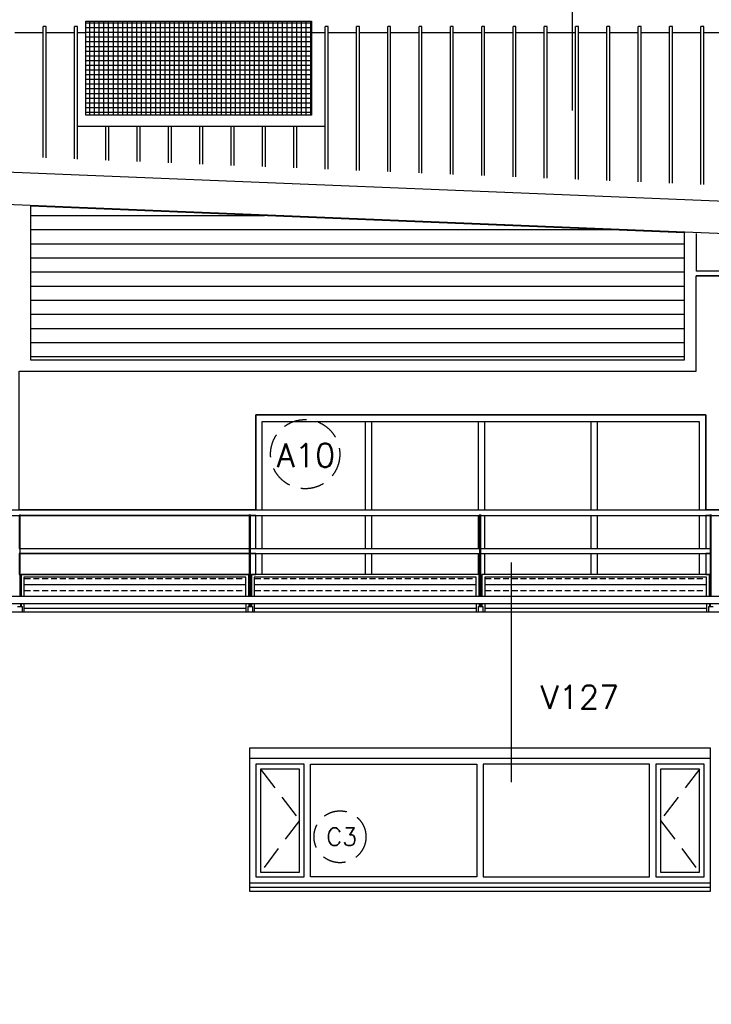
# Model space of a CAD drawing. Extents: x -84711 to 98481, y -64904 to 90945.
# Tile 21 of 29: x 21304 to 28659, y 72160 to 82633. Entities that reach past the tile are written whole.
import ezdxf

# ---------------------------------------------------------------- set-up
doc = ezdxf.new("R2010")
doc.units = 0
doc.header["$LTSCALE"] = 2000
doc.header["$MEASUREMENT"] = 0
doc.linetypes.add('HIDDEN2', pattern=[0.1875, 0.125, -0.0625])
doc.linetypes.add('X-MC3$0$HIDDEN2', pattern=[0.1875, 0.125, -0.0625])
doc.layers.get('0').update_dxf_attribs({"linetype": 'CONTINUOUS'})
for name, color, linetype in [('ALGEM-ARC', 15, 'CONTINUOUS'), ('ALGEM-AZ', 3, 'CONTINUOUS'), ('ALUM-AZ', 15, 'CONTINUOUS'), ('BIB', 7, 'CONTINUOUS'), ('MTXT25', 2, 'CONTINUOUS'), ('MTXT35', 4, 'CONTINUOUS'), ('NATUUR', 6, 'CONTINUOUS'), ('NUMMER', 2, 'CONTINUOUS'), ('STAAL-AZ', 3, 'CONTINUOUS'), ('X-MC3$0$ALGEM-ARC', 15, 'CONTINUOUS'), ('X-MC3$0$ALUM-AZ', 15, 'CONTINUOUS'), ('X-MC3$0$HOUT-DRS', 4, 'CONTINUOUS'), ('X-MC3$0$MUURGAT', 2, 'CONTINUOUS')]:
    doc.layers.add(name, color=color, linetype=linetype)
doc.styles.get("Standard").update_dxf_attribs({"font": 'simplex'})

# ---------------------------------------------------------------- blocks, each defined once
blk = doc.blocks.new('X-MC3')
at = {"layer": 'X-MC3$0$ALGEM-ARC', "linetype": 'X-MC3$0$HIDDEN2'}
for p, q in [((117, 1213), (529, 667)), ((4783, 1213), (4371, 667)), ((529, 667), (117, 117)), ((4371, 667), (4783, 117))]:
    blk.add_line(p, q, dxfattribs=at)
at = {"layer": 'X-MC3$0$ALUM-AZ'}
blk.add_line((4900, -49), (0, -49), dxfattribs=at)
for points in [[(0, 1330), (4900, 1330), (4900, 1435), (0, 1435)], [(0, -88), (4900, -88), (4900, 0), (0, 0)]]:
    blk.add_lwpolyline(points, close=True, dxfattribs=at)
at = {"layer": 'X-MC3$0$HOUT-DRS'}
for p, q in [((646, 1263), (2417, 1263)), ((646, 67), (646, 1263)), ((2417, 1263), (2417, 67)), ((2484, 1263), (2484, 67)), ((4254, 1263), (2484, 1263)), ((4254, 67), (4254, 1263)), ((2417, 67), (646, 67)), ((2484, 67), (4254, 67))]:
    blk.add_line(p, q, dxfattribs=at)
for points in [[(67, 67), (579, 67), (579, 1263), (67, 1263)], [(4321, 67), (4833, 67), (4833, 1263), (4321, 1263)], [(117, 117), (529, 117), (529, 1213), (117, 1213)], [(4371, 117), (4783, 117), (4783, 1213), (4371, 1213)]]:
    blk.add_lwpolyline(points, close=True, dxfattribs=at)
at = {"layer": 'X-MC3$0$MUURGAT'}
blk.add_lwpolyline([(0, -88), (4900, -88), (4900, 1435), (0, 1435)], close=True, dxfattribs=at)
blk = doc.blocks.new('*X31')
at = {"color": 0}
for p, q in [((62657, 82600), (65057, 82600)), ((62657, 82550), (65057, 82550)), ((62700, 81617), (62700, 82617)), ((62750, 81617), (62750, 82617)), ((62800, 81617), (62800, 82617)), ((62850, 81617), (62850, 82617)), ((62900, 81617), (62900, 82617)), ((62950, 81617), (62950, 82617)), ((63000, 81617), (63000, 82617)), ((63050, 81617), (63050, 82617)), ((63100, 81617), (63100, 82617)), ((63150, 81617), (63150, 82617)), ((63200, 81617), (63200, 82617)), ((63250, 81617), (63250, 82617)), ((63300, 81617), (63300, 82617)), ((63350, 81617), (63350, 82617)), ((63400, 81617), (63400, 82617)), ((63450, 81617), (63450, 82617)), ((63500, 81617), (63500, 82617)), ((63550, 81617), (63550, 82617)), ((63600, 81617), (63600, 82617)), ((63650, 81617), (63650, 82617)), ((63700, 81617), (63700, 82617)), ((63750, 81617), (63750, 82617)), ((63800, 81617), (63800, 82617)), ((63850, 81617), (63850, 82617)), ((63900, 81617), (63900, 82617)), ((63950, 81617), (63950, 82617)), ((64000, 81617), (64000, 82617)), ((64050, 81617), (64050, 82617)), ((64100, 81617), (64100, 82617)), ((64150, 81617), (64150, 82617)), ((64200, 81617), (64200, 82617)), ((64250, 81617), (64250, 82617)), ((64300, 81617), (64300, 82617)), ((64350, 81617), (64350, 82617)), ((64400, 81617), (64400, 82617)), ((64450, 81617), (64450, 82617)), ((64500, 81617), (64500, 82617)), ((64550, 81617), (64550, 82617)), ((64600, 81617), (64600, 82617)), ((64650, 81617), (64650, 82617)), ((64700, 81617), (64700, 82617)), ((64750, 81617), (64750, 82617)), ((64800, 81617), (64800, 82617)), ((64850, 81617), (64850, 82617)), ((64900, 81617), (64900, 82617)), ((64950, 81617), (64950, 82617)), ((65000, 81617), (65000, 82617)), ((65050, 81617), (65050, 82617)), ((62657, 82500), (65057, 82500)), ((62657, 82450), (65057, 82450)), ((62657, 82400), (65057, 82400)), ((62657, 82350), (65057, 82350)), ((62657, 82300), (65057, 82300)), ((62657, 82250), (65057, 82250)), ((62657, 82200), (65057, 82200)), ((62657, 82150), (65057, 82150)), ((62657, 82100), (65057, 82100)), ((62657, 82050), (65057, 82050)), ((62657, 82000), (65057, 82000)), ((62657, 81950), (65057, 81950)), ((62657, 81900), (65057, 81900)), ((62657, 81850), (65057, 81850)), ((62657, 81800), (65057, 81800)), ((62657, 81750), (65057, 81750)), ((62657, 81700), (65057, 81700)), ((62657, 81650), (65057, 81650))]:
    blk.add_line(p, q, dxfattribs=at)
blk = doc.blocks.new('*X32')
at = {"color": 0}
for p, q in [((21419, 80550), (23909, 80550)), ((21419, 80400), (27598, 80400)), ((21419, 80250), (28375, 80250)), ((21419, 80100), (28375, 80100)), ((21419, 79950), (28375, 79950)), ((21419, 79800), (28375, 79800)), ((21419, 79650), (28375, 79650)), ((21419, 79500), (28375, 79500)), ((21419, 79350), (28375, 79350)), ((21419, 79200), (28375, 79200)), ((21419, 79050), (28375, 79050))]:
    blk.add_line(p, q, dxfattribs=at)
blk = doc.blocks.new('*X49')
at = {"color": 0}
for p, q in [((43406, 76688), (43469, 76688)), ((43500, 76688), (43562, 76688)), ((43594, 76688), (43656, 76688)), ((43688, 76688), (43750, 76688)), ((43781, 76688), (43844, 76688)), ((43875, 76688), (43938, 76688)), ((43969, 76688), (44031, 76688)), ((44062, 76688), (44125, 76688)), ((44156, 76688), (44219, 76688)), ((44250, 76688), (44312, 76688)), ((44344, 76688), (44406, 76688)), ((44438, 76688), (44500, 76688)), ((44531, 76688), (44594, 76688)), ((44625, 76688), (44688, 76688)), ((44719, 76688), (44781, 76688)), ((44812, 76688), (44875, 76688)), ((44906, 76688), (44969, 76688)), ((45000, 76688), (45062, 76688)), ((45094, 76688), (45156, 76688)), ((45188, 76688), (45250, 76688)), ((45281, 76688), (45344, 76688)), ((45375, 76688), (45438, 76688)), ((45469, 76688), (45531, 76688)), ((45562, 76688), (45625, 76688)), ((45656, 76688), (45719, 76688)), ((45750, 76688), (45759, 76688)), ((43399, 76625), (45759, 76625)), ((43406, 76562), (43469, 76562)), ((43500, 76562), (43562, 76562)), ((43594, 76562), (43656, 76562)), ((43688, 76562), (43750, 76562)), ((43781, 76562), (43844, 76562)), ((43875, 76562), (43938, 76562)), ((43969, 76562), (44031, 76562)), ((44062, 76562), (44125, 76562)), ((44156, 76562), (44219, 76562)), ((44250, 76562), (44312, 76562)), ((44344, 76562), (44406, 76562)), ((44438, 76562), (44500, 76562)), ((44531, 76562), (44594, 76562)), ((44625, 76562), (44688, 76562)), ((44719, 76562), (44781, 76562)), ((44812, 76562), (44875, 76562)), ((44906, 76562), (44969, 76562)), ((45000, 76562), (45062, 76562)), ((45094, 76562), (45156, 76562)), ((45188, 76562), (45250, 76562)), ((45281, 76562), (45344, 76562)), ((45375, 76562), (45438, 76562)), ((45469, 76562), (45531, 76562)), ((45562, 76562), (45625, 76562)), ((45656, 76562), (45719, 76562)), ((45750, 76562), (45759, 76562)), ((43399, 76375), (45759, 76375))]:
    blk.add_line(p, q, dxfattribs=at)

msp = doc.modelspace()

# ---------------------------------------------------------------- linework, layer by layer
at = {"layer": 'ALGEM-ARC'}
for p, q in [((27184, 81669), (27184, 90710)), ((23816, 77420), (23816, 78430)), ((23883, 77420), (23883, 78360)), ((24983, 77420), (24983, 78360)), ((25050, 77420), (25050, 78360)), ((26183, 77420), (26183, 78360)), ((26250, 77420), (26250, 78360)), ((27382, 77420), (27382, 78360)), ((27449, 77420), (27449, 78360)), ((23816, 77007), (23816, 77360)), ((23883, 77007), (23883, 77360)), ((24983, 77007), (24983, 77360)), ((25050, 77007), (25050, 77360)), ((26183, 77007), (26183, 77360)), ((26250, 77007), (26250, 77360)), ((27382, 77007), (27382, 77360)), ((27449, 77007), (27449, 77360)), ((23816, 76733), (23816, 76957)), ((23883, 76733), (23883, 76957)), ((24983, 76733), (24983, 76957)), ((25050, 76733), (25050, 76957)), ((26183, 76733), (26183, 76957)), ((26250, 76733), (26250, 76957)), ((27382, 76733), (27382, 76957)), ((27449, 76733), (27449, 76957))]:
    msp.add_line(p, q, dxfattribs=at)
for points in [[(23816, 78430), (23816, 77420), (21299, 77420), (21299, 78895), (28499, 78895), (28499, 79910), (31399, 79910), (31399, 77420), (28599, 77420), (28599, 78430)], [(21299, 77007), (23816, 77007), (23816, 77360), (21299, 77360)], [(21299, 76733), (23816, 76733), (23816, 76957), (21299, 76957)]]:
    msp.add_lwpolyline(points, close=True, dxfattribs=at)
msp.add_lwpolyline([(23816, 78430), (23816, 77420)], dxfattribs=at)
at = {"layer": 'ALGEM-AZ'}
msp.add_lwpolyline([(24407, 81617), (22007, 81617), (22007, 82617), (24407, 82617)], close=True, dxfattribs=at)
at = {"layer": 'ALUM-AZ'}
for p, q in [((21555, 81166), (21555, 82560)), ((21586, 82560), (21555, 82560)), ((21586, 81164), (21586, 82560)), ((21888, 81152), (21888, 82560)), ((21919, 82560), (21888, 82560)), ((21919, 81151), (21919, 82560)), ((24552, 81044), (24552, 82560)), ((24583, 82560), (24552, 82560)), ((24583, 81042), (24583, 82560)), ((24885, 81030), (24885, 82560)), ((24916, 82560), (24885, 82560)), ((24916, 81029), (24916, 82560)), ((25218, 81017), (25218, 82560)), ((25249, 82560), (25218, 82560)), ((25249, 81015), (25249, 82560)), ((25551, 81003), (25551, 82560)), ((25582, 82560), (25551, 82560)), ((25582, 81002), (25582, 82560)), ((25884, 80990), (25884, 82560)), ((25915, 82560), (25884, 82560)), ((25915, 80988), (25915, 82560)), ((26217, 80976), (26217, 82560)), ((26248, 82560), (26217, 82560)), ((26248, 80975), (26248, 82560)), ((26550, 80963), (26550, 82560)), ((26581, 82560), (26550, 82560)), ((26581, 80961), (26581, 82560)), ((26883, 80949), (26883, 82560)), ((26914, 82560), (26883, 82560)), ((26914, 80948), (26914, 82560)), ((27216, 80936), (27216, 82560)), ((27247, 82560), (27216, 82560)), ((27247, 80934), (27247, 82560)), ((27549, 80922), (27549, 82560)), ((27580, 82560), (27549, 82560)), ((27580, 80921), (27580, 82560)), ((27882, 80908), (27882, 82560)), ((27913, 82560), (27882, 82560)), ((27913, 80907), (27913, 82560)), ((28215, 80895), (28215, 82560)), ((28246, 82560), (28215, 82560)), ((28246, 80894), (28246, 82560)), ((28548, 80881), (28548, 82560)), ((28579, 82560), (28548, 82560)), ((28579, 80880), (28579, 82560)), ((21555, 82493), (21253, 82493)), ((21888, 82493), (21586, 82493)), ((22007, 82493), (21919, 82493)), ((24552, 82493), (24407, 82493)), ((24552, 82493), (24407, 82493)), ((24885, 82493), (24583, 82493)), ((24596, 82493), (24583, 82493)), ((25218, 82493), (24916, 82493)), ((25551, 82493), (25249, 82493)), ((25884, 82493), (25582, 82493)), ((26217, 82493), (25915, 82493)), ((26550, 82493), (26248, 82493)), ((26883, 82493), (26581, 82493)), ((27216, 82493), (26914, 82493)), ((27549, 82493), (27247, 82493)), ((27882, 82493), (27580, 82493)), ((28215, 82493), (27913, 82493)), ((28548, 82493), (28246, 82493)), ((28881, 82493), (28579, 82493)), ((51016, 79798), (-1397, 81927)), ((51002, 79453), (-1411, 81583)), ((21919, 81500), (24552, 81500)), ((22221, 81138), (22221, 81500)), ((22252, 81137), (22252, 81500)), ((22554, 81125), (22554, 81500)), ((22585, 81124), (22585, 81500)), ((22887, 81111), (22887, 81500)), ((22918, 81110), (22918, 81500)), ((23220, 81098), (23220, 81500)), ((23251, 81097), (23251, 81500)), ((23553, 81084), (23553, 81500)), ((23584, 81083), (23584, 81500)), ((23886, 81071), (23886, 81500)), ((23917, 81070), (23917, 81500)), ((24219, 81057), (24219, 81500)), ((24250, 81056), (24250, 81500)), ((28499, 80360), (28499, 79960)), ((31399, 79960), (28499, 79960)), ((31399, 79910), (28499, 79910)), ((31399, 79910), (28599, 79910)), ((23816, 78430), (28599, 78430)), ((23883, 78360), (28529, 78360)), ((28529, 78360), (28529, 77420)), ((28599, 78430), (28599, 77420)), ((28599, 77420), (31399, 77420)), ((28529, 77360), (28529, 77007)), ((28529, 76957), (28529, 76733)), ((51311, 76330), (-11164, 76330))]:
    msp.add_line(p, q, dxfattribs=at)
for points in [[(21419, 79015), (28375, 79015), (28375, 80368), (21419, 80651)], [(28599, 77007), (28649, 77007), (28649, 77360), (28599, 77360)], [(28599, 76733), (28649, 76733), (28649, 76957), (28599, 76957)]]:
    msp.add_lwpolyline(points, close=True, dxfattribs=at)
at = {"layer": 'MTXT25'}
msp.add_line((26532, 76859), (26532, 74523), dxfattribs=at)
at = {"layer": 'NATUUR'}
msp.add_lwpolyline([(51311, 76330), (-11164, 76330), (-11164, 74890), (-3171, 74890), (-3171, 63210), (-11164, 63210), (-11164, 62248)], dxfattribs=at)
at = {"layer": 'NUMMER', "linetype": 'HIDDEN2'}
for centre, radius in [((24340, 78012), 368), ((24710, 73942), 276)]:
    msp.add_circle(centre, radius, dxfattribs=at)
at = {"layer": 'STAAL-AZ'}
for p, q in [((-10160, 77420), (50740, 77420)), ((-10160, 77360), (50740, 77360)), ((21309, 76508), (21309, 77370)), ((23749, 76508), (23749, 77370)), ((23759, 76508), (23759, 77370)), ((26199, 76508), (26199, 77370)), ((26209, 76508), (26209, 77370)), ((28649, 76508), (28649, 77370)), ((28659, 76508), (28659, 77370)), ((21309, 77007), (23749, 77007)), ((23759, 77007), (26199, 77007)), ((26209, 77007), (28649, 77007)), ((21309, 76957), (23749, 76957)), ((23759, 76957), (26199, 76957)), ((26209, 76957), (28649, 76957)), ((23739, 76733), (21319, 76733)), ((21319, 76733), (21319, 76508)), ((23709, 76703), (21349, 76703)), ((21349, 76703), (21349, 76508)), ((23709, 76508), (23709, 76703)), ((23739, 76508), (23739, 76733)), ((26189, 76733), (23769, 76733)), ((23769, 76733), (23769, 76508)), ((26159, 76703), (23799, 76703)), ((23799, 76703), (23799, 76508)), ((26159, 76508), (26159, 76703)), ((26189, 76508), (26189, 76733)), ((28639, 76733), (26219, 76733)), ((26219, 76733), (26219, 76508)), ((28609, 76703), (26249, 76703)), ((26249, 76703), (26249, 76508)), ((28609, 76508), (28609, 76703)), ((28639, 76508), (28639, 76733)), ((-10531, 76503), (65778, 76503)), ((-10535, 76423), (65778, 76423)), ((21279, 76391), (21329, 76391)), ((21311, 76423), (21311, 76391)), ((21319, 76423), (21319, 76391)), ((21329, 76391), (21329, 76330)), ((21349, 76423), (21349, 76330)), ((23709, 76423), (23709, 76330)), ((23729, 76391), (23729, 76330)), ((23729, 76391), (23779, 76391)), ((23739, 76423), (23739, 76391)), ((23746, 76423), (23746, 76391)), ((23761, 76423), (23761, 76391)), ((23769, 76423), (23769, 76391)), ((23779, 76391), (23779, 76330)), ((23799, 76423), (23799, 76330)), ((26159, 76423), (26159, 76330)), ((26179, 76391), (26179, 76330)), ((26179, 76391), (26229, 76391)), ((26189, 76423), (26189, 76391)), ((26196, 76423), (26196, 76391)), ((26211, 76423), (26211, 76391)), ((26219, 76423), (26219, 76391)), ((26229, 76391), (26229, 76330)), ((26249, 76423), (26249, 76330)), ((28609, 76423), (28609, 76330)), ((28629, 76391), (28629, 76330)), ((28629, 76391), (28679, 76391)), ((28639, 76423), (28639, 76391)), ((28646, 76423), (28646, 76391))]:
    msp.add_line(p, q, dxfattribs=at)

# ---------------------------------------------------------------- block references
at = {"layer": 'ALGEM-ARC'}
for p in [(-22050, 0), (-19600, 0), (-17150, 0)]:
    msp.add_blockref('*X49', p, dxfattribs=at)
at = {"layer": 'ALGEM-AZ'}
msp.add_blockref('*X31', (-40650, 0), dxfattribs=at)
at = {"layer": 'ALUM-AZ'}
msp.add_blockref('*X32', (0, 0), dxfattribs=at)
at = {"layer": 'BIB'}
msp.add_blockref('X-MC3', (23749, 73450), dxfattribs=at)

# ---------------------------------------------------------------- texts
at = {"layer": 'MTXT25'}
msp.add_text('V127', height=250, dxfattribs=at).set_placement((26844, 75302))
at = {"layer": 'MTXT35'}
for s, height, p in [('A10', 250, (24038, 77875)), ('C3', 187.5, (24564, 73848))]:
    msp.add_text(s, height=height, dxfattribs=at).set_placement(p)

doc.saveas('drawing.dxf')
